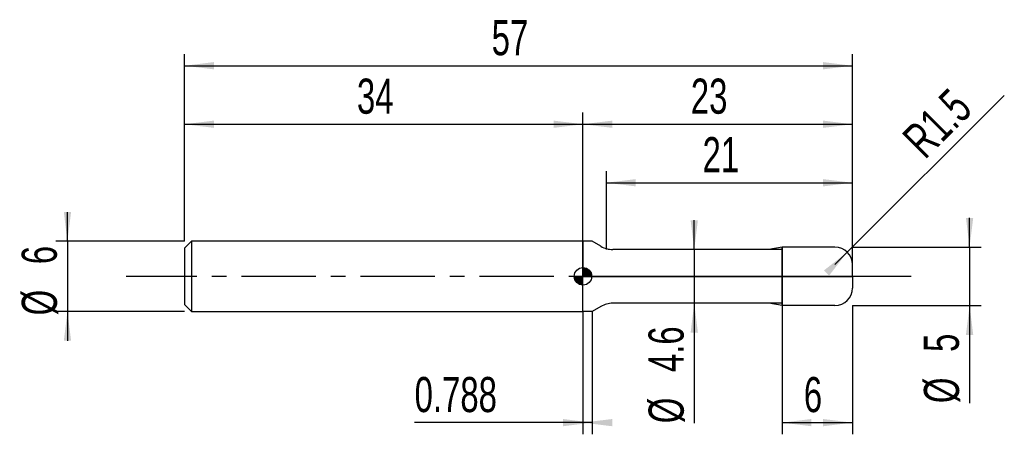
# Model space of a CAD drawing. Extents: x -14.1 to 70, y -13.5 to 21.9.
import ezdxf
from ezdxf.enums import TextEntityAlignment as Align

# ---------------------------------------------------------------- set-up
doc = ezdxf.new("R2010")
doc.units = 0
doc.linetypes.add('CENTER', pattern=[10.16, 6.35, -1.27, 1.27, -1.27])
doc.layers.get('0').update_dxf_attribs({"linetype": 'CONTINUOUS'})
for name, color, linetype in [('1', 4, 'CONTINUOUS'), ('2', 7, 'CONTINUOUS'), ('4', 2, 'CENTER'), ('CUT', 1, 'CONTINUOUS'), ('NOCUT', 7, 'CONTINUOUS'), ('SK1', 4, 'CONTINUOUS'), ('SK2', 7, 'CONTINUOUS'), ('SK4', 2, 'CENTER')]:
    doc.layers.add(name, color=color, linetype=linetype)
doc.dimstyles.new('SLDDIMSTYLE0', dxfattribs={"dimtxt": 3, "dimasz": 2.5, "dimexe": 0, "dimexo": 0.0625, "dimgap": 0.75, "dimtad": 1, "dimrnd": 1e-09, "dimzin": 12, "dimsah": 1, "dimcen": 0.09, "dimazin": 3, "dimtfac": 1, "dimtofl": 0, "dimtmove": 0, "dimatfit": 3})
doc.dimstyles.new('SLDDIMSTYLE1', dxfattribs={"dimtxt": 3, "dimasz": 2.5, "dimexe": 0, "dimexo": 0.0625, "dimgap": 0.75, "dimtad": 1, "dimrnd": 1e-09, "dimzin": 12, "dimsah": 1, "dimcen": 0.09, "dimazin": 3, "dimtfac": 1, "dimtmove": 0, "dimatfit": 3})
doc.dimstyles.new('SLDDIMSTYLE2', dxfattribs={"dimtxt": 3, "dimasz": 2.5, "dimexe": 0, "dimexo": 0.0625, "dimgap": 0.75, "dimtad": 1, "dimrnd": 1e-09, "dimsah": 1, "dimcen": 0.09, "dimazin": 3, "dimtfac": 1, "dimtofl": 0, "dimtmove": 0, "dimatfit": 3})
doc.dimstyles.new('SLDDIMSTYLE3', dxfattribs={"dimtxt": 3, "dimasz": 2.5, "dimexe": 0, "dimexo": 0.0625, "dimgap": 0.75, "dimtad": 1, "dimrnd": 1e-09, "dimzin": 12, "dimsah": 1, "dimcen": 0, "dimazin": 3, "dimtfac": 1, "dimtofl": 0, "dimtmove": 0, "dimatfit": 3})

# ---------------------------------------------------------------- blocks, each defined once
blk = doc.blocks.new('_D')
at = {"layer": '2'}
for p, q in [((51, -2.5), (51, -13.5)), ((57, -2.5), (57, -13.5)), ((51, -12.5), (57, -12.5))]:
    blk.add_line(p, q, dxfattribs=at)
for points in [[(51, -12.5), (53.5, -12.81), (53.5, -12.19)], [(57, -12.5), (54.5, -12.19), (54.5, -12.81)]]:
    blk.add_solid(points, dxfattribs=at)
at = {"layer": '2', "width": 0.7}
blk.add_text('6', height=3, dxfattribs=at).set_placement((52.854, -12.5), align=Align.BOTTOM_LEFT)
blk = doc.blocks.new('_D_1')
at = {"layer": '2'}
for p, q in [((67, 2.5), (67, 5)), ((57, 2.5), (68, 2.5)), ((67, 2.5), (67, -2.5)), ((57, -2.5), (68, -2.5)), ((67, -2.5), (67, -10.833))]:
    blk.add_line(p, q, dxfattribs=at)
for points in [[(67, 2.5), (67.31, 5), (66.69, 5)], [(67, -2.5), (66.69, -5), (67.31, -5)]]:
    blk.add_solid(points, dxfattribs=at)
at = {"layer": '2', "width": 0.7}
for s, p in [('5', (66.992, -6.459)), ('%%c', (67, -10.833))]:
    blk.add_text(s, height=3, rotation=90, dxfattribs=at).set_placement(p, align=Align.BOTTOM_LEFT)
blk = doc.blocks.new('_D_2')
at = {"layer": '2'}
for p, q in [((34, -3), (34, -13.5)), ((34.788, -3), (34.788, -13.5)), ((34, -12.5), (19.632, -12.5)), ((34.788, -12.5), (34, -12.5))]:
    blk.add_line(p, q, dxfattribs=at)
for points in [[(34.788, -12.5), (32.288, -12.19), (32.288, -12.81)], [(34, -12.5), (36.5, -12.81), (36.5, -12.19)]]:
    blk.add_solid(points, dxfattribs=at)
at = {"layer": '2', "width": 0.7}
blk.add_text('0.788', height=3, dxfattribs=at).set_placement((19.632, -12.5), align=Align.BOTTOM_LEFT)
blk = doc.blocks.new('_D_3')
at = {"layer": '2'}
for p, q in [((36, 2.3), (36, 9)), ((57, 2.3), (57, 9)), ((36, 8), (57, 8))]:
    blk.add_line(p, q, dxfattribs=at)
for points in [[(36, 8), (38.5, 7.69), (38.5, 8.31)], [(57, 8), (54.5, 8.31), (54.5, 7.69)]]:
    blk.add_solid(points, dxfattribs=at)
at = {"layer": '2', "width": 0.7}
blk.add_text('21', height=3, dxfattribs=at).set_placement((44.208, 8), align=Align.BOTTOM_LEFT)
blk = doc.blocks.new('_D_4')
at = {"layer": '2'}
for p, q in [((43.5, 2.3), (43.5, 4.8)), ((51, 2.3), (42.5, 2.3)), ((43.5, 2.3), (43.5, -2.3)), ((51, -2.3), (42.5, -2.3)), ((43.5, -2.3), (43.5, -12.552))]:
    blk.add_line(p, q, dxfattribs=at)
for points in [[(43.5, 2.3), (43.81, 4.8), (43.19, 4.8)], [(43.5, -2.3), (43.19, -4.8), (43.81, -4.8)]]:
    blk.add_solid(points, dxfattribs=at)
at = {"layer": '2', "width": 0.7}
for s, p in [('4.6', (43.492, -8.178)), ('%%c', (43.5, -12.552))]:
    blk.add_text(s, height=3, rotation=90, dxfattribs=at).set_placement(p, align=Align.BOTTOM_LEFT)
blk = doc.blocks.new('_D_5')
at = {"layer": '2'}
for q in [(69.964, 15.464), (55.5, 1)]:
    blk.add_line((56.561, 2.061), q, dxfattribs=at)
blk.add_solid([(56.561, 2.061), (54.574, 0.512), (55.012, 0.074)], dxfattribs=at)
at = {"layer": '2', "width": 0.7}
blk.add_text('R1.5', height=3, rotation=45, dxfattribs=at).set_placement((63.825, 9.293), align=Align.BOTTOM_LEFT)
blk = doc.blocks.new('_D_6')
at = {"layer": 'SK2'}
for p, q in [((0, 3), (0, 19)), ((57, 3), (57, 19)), ((0, 18), (57, 18))]:
    blk.add_line(p, q, dxfattribs=at)
for points in [[(0, 18), (2.5, 17.69), (2.5, 18.31)], [(57, 18), (54.5, 18.31), (54.5, 17.69)]]:
    blk.add_solid(points, dxfattribs=at)
at = {"layer": 'SK2', "width": 0.7}
blk.add_text('57', height=3, dxfattribs=at).set_placement((26.208, 18), align=Align.BOTTOM_LEFT)
blk = doc.blocks.new('_D_7')
at = {"layer": 'SK2'}
for p, q in [((0, 3), (0, 14)), ((34, 3), (34, 14)), ((0, 13), (34, 13))]:
    blk.add_line(p, q, dxfattribs=at)
for points in [[(0, 13), (2.5, 12.69), (2.5, 13.31)], [(34, 13), (31.5, 13.31), (31.5, 12.69)]]:
    blk.add_solid(points, dxfattribs=at)
at = {"layer": 'SK2', "width": 0.7}
blk.add_text('34', height=3, dxfattribs=at).set_placement((14.708, 13), align=Align.BOTTOM_LEFT)
blk = doc.blocks.new('_D_8')
at = {"layer": 'SK2'}
for p, q in [((34, 0), (34, 14)), ((57, 0), (57, 14)), ((34, 13), (57, 13))]:
    blk.add_line(p, q, dxfattribs=at)
for points in [[(34, 13), (36.5, 12.69), (36.5, 13.31)], [(57, 13), (54.5, 13.31), (54.5, 12.69)]]:
    blk.add_solid(points, dxfattribs=at)
at = {"layer": 'SK2', "width": 0.7}
blk.add_text('23', height=3, dxfattribs=at).set_placement((43.208, 13), align=Align.BOTTOM_LEFT)
blk = doc.blocks.new('_D_9')
at = {"layer": 'SK2'}
for p, q in [((-10, 3), (-10, 5.5)), ((0, 3), (-11, 3)), ((-10, 3), (-10, -3)), ((0, -3), (-11, -3)), ((-10, -3), (-10, -5.5))]:
    blk.add_line(p, q, dxfattribs=at)
for points in [[(-10, 3), (-9.69, 5.5), (-10.31, 5.5)], [(-10, -3), (-10.31, -5.5), (-9.69, -5.5)]]:
    blk.add_solid(points, dxfattribs=at)
at = {"layer": 'SK2', "width": 0.7}
for s, p in [('6', (-10.008, 1.041)), ('%%c', (-10, -3.333))]:
    blk.add_text(s, height=3, rotation=90, dxfattribs=at).set_placement(p, align=Align.BOTTOM_LEFT)
blk = doc.blocks.new('*U12')
at = {"color": 0, "linetype": 'CONTINUOUS'}
for points in [[(0, 0), (0, 0.75), (0.146, 0)], [(0.146, 0), (0, 0.75), (0.146, 0.736)], [(0.146, 0), (0.146, 0.736), (0.287, 0)], [(0.287, 0), (0.146, 0.736), (0.287, 0.693)], [(0.287, 0), (0.287, 0.693), (0.417, 0)], [(0.417, 0), (0.287, 0.693), (0.417, 0.624)], [(0.417, 0), (0.417, 0.624), (0.53, 0)], [(0.53, 0), (0.417, 0.624), (0.53, 0.53)], [(0.53, 0), (0.53, 0.53), (0.624, 0)], [(0.624, 0), (0.53, 0.53), (0.624, 0.417)], [(0.624, 0), (0.624, 0.417), (0.693, 0)], [(0.693, 0), (0.624, 0.417), (0.693, 0.287)], [(0.693, 0), (0.693, 0.287), (0.736, 0)], [(0.736, 0), (0.693, 0.287), (0.736, 0.146)], [(0.736, 0), (0.736, 0.146), (0.75, 0)]]:
    blk.add_solid(points, dxfattribs=at)
blk = doc.blocks.new('*U13')
at = {"color": 0, "linetype": 'CONTINUOUS'}
for points in [[(-0.739, -0.13), (-0.75, 0), (-0.739, 0)], [(-0.739, -0.13), (-0.739, 0), (-0.705, -0.257)], [(-0.705, -0.257), (-0.739, 0), (-0.705, 0)], [(-0.705, -0.257), (-0.705, 0), (-0.65, -0.375)], [(-0.65, -0.375), (-0.705, 0), (-0.65, 0)], [(-0.65, -0.375), (-0.65, 0), (-0.575, -0.482)], [(-0.575, -0.482), (-0.65, 0), (-0.575, 0)], [(-0.575, -0.482), (-0.575, 0), (-0.482, -0.575)], [(-0.482, -0.575), (-0.575, 0), (-0.482, 0)], [(-0.482, -0.575), (-0.482, 0), (-0.375, -0.65)], [(-0.375, -0.65), (-0.482, 0), (-0.375, 0)], [(-0.375, -0.65), (-0.375, 0), (-0.257, -0.705)], [(-0.257, -0.705), (-0.375, 0), (-0.257, 0)], [(-0.257, -0.705), (-0.257, 0), (-0.13, -0.739)], [(-0.13, -0.739), (-0.257, 0), (-0.13, 0)], [(-0.13, -0.739), (-0.13, 0), (0, -0.75)], [(0, -0.75), (-0.13, 0), (0, 0)]]:
    blk.add_solid(points, dxfattribs=at)
blk = doc.blocks.new('SW_DOWELSYMBOL_0')
at = {"layer": 'SK1', "color": 0}
blk.add_circle((0, 0), 0.75, dxfattribs=at)
at = {"color": 0, "linetype": 'CONTINUOUS'}
for name in ['*U13', '*U12']:
    blk.add_blockref(name, (0, 0), dxfattribs=at)

msp = doc.modelspace()

# ---------------------------------------------------------------- linework, layer by layer
at = {"layer": '1'}
for p, q in [((34.788, 3), (34, 3)), ((34, 3), (34, 0)), ((35.536, 2.568), (34.788, 3)), ((49.866, 2.3), (36.536, 2.3)), ((51, 2.5), (49.866, 2.3)), ((55.5, 2.5), (51, 2.5)), ((51, 2.5), (51, 0)), ((51, 0), (51, 2.5)), ((57, 0), (57, 1)), ((34, -3), (34, 0)), ((51, -2.5), (51, 0)), ((51, 0), (51, -2.5)), ((57, 0), (57, -1)), ((49.866, -2.3), (36.536, -2.3)), ((51, -2.5), (49.866, -2.3)), ((55.5, -2.5), (51, -2.5)), ((34.788, -3), (34, -3)), ((35.536, -2.568), (34.788, -3))]:
    msp.add_line(p, q, dxfattribs=at)
for centre, radius, start, end in [((36.536, 4.3), 2, 240, 270), ((55.5, 1), 1.5, 0, 90), ((55.5, -1), 1.5, 270, 0), ((36.536, -4.3), 2, 90, 120)]:
    msp.add_arc(centre, radius, start, end, dxfattribs=at)
at = {"layer": '4'}
msp.add_line((57, 0), (34, 0), dxfattribs=at)
at = {"layer": 'CUT'}
for p, q in [((55.5, 2.5), (51, 2.5)), ((51, 2.5), (51, 0)), ((57, 0), (57, 1)), ((51, 0), (57, 0))]:
    msp.add_line(p, q, dxfattribs=at)
msp.add_arc((55.5, 1), 1.5, 0, 90, dxfattribs=at)
at = {"layer": 'NOCUT'}
for p, q in [((34.788, 3), (34, 3)), ((34, 3), (34, 0)), ((35.536, 2.568), (34.788, 3)), ((49.866, 2.3), (36.536, 2.3)), ((51, 2.5), (49.866, 2.3)), ((51, 0), (51, 2.5)), ((34, 0), (51, 0))]:
    msp.add_line(p, q, dxfattribs=at)
msp.add_arc((36.536, 4.3), 2, 240, 270, dxfattribs=at)
at = {"layer": 'SK1'}
for p, q in [((0.6, 3), (0, 2.4)), ((34, 3), (0.6, 3)), ((0.6, 3), (0.6, -3)), ((0, 2.4), (0, 0)), ((0, 0), (0, -2.4)), ((0, -2.4), (0.6, -3)), ((0.6, -3), (34, -3))]:
    msp.add_line(p, q, dxfattribs=at)
msp.add_circle((34, 0), 0.75, dxfattribs=at)
at = {"layer": 'SK4'}
msp.add_line((62, 0), (-5, 0), dxfattribs=at)

# ---------------------------------------------------------------- block references
at = {"layer": 'SK1'}
msp.add_blockref('SW_DOWELSYMBOL_0', (34, 0), dxfattribs=at)

# ---------------------------------------------------------------- texts
at = {"layer": 'SK2', "width": 0.7}
msp.add_text('AP1', height=0.05, dxfattribs=at).set_placement((34, -0.018), align=Align.BOTTOM_LEFT)

# ---------------------------------------------------------------- dimensions: what is measured, and where the dimension line sits
at = {"layer": '2'}
dim = msp.add_radius_dim(center=(55.5, 1), mpoint=(56.561, 2.061), dimstyle='SLDDIMSTYLE3', dxfattribs=at)
dim.commit()
dim.dimension.update_dxf_attribs({"geometry": '_D_5', "text_midpoint": (67, 12.5), "dimtype": 164})
for base, p1, p2, dimstyle, picture, middle in [((57, 8), (36, 2.3), (57, 2.3), 'SLDDIMSTYLE0', '_D_3', (46.5, 8)), ((57, -12.5), (51, -2.5), (57, -2.5), 'SLDDIMSTYLE0', '_D', (54, -12.5)), ((34, -12.5), (34.788, -3), (34, -3), 'SLDDIMSTYLE2', '_D_2', (24.788, -12.5))]:
    dim = msp.add_linear_dim(base=base, p1=p1, p2=p2, dimstyle=dimstyle, dxfattribs=at)
    dim.commit()
    dim.dimension.update_dxf_attribs({"geometry": picture, "text_midpoint": middle, "dimtype": 160})
for base, p1, p2, picture, middle in [((43.5, -2.3), (51, 2.3), (51, -2.3), '_D_4', (43.5, -7.5)), ((67, -2.5), (57, 2.5), (57, -2.5), '_D_1', (67, -7.5))]:
    dim = msp.add_linear_dim(base=base, p1=p1, p2=p2, angle=90, text='%%c<>', dimstyle='SLDDIMSTYLE1', dxfattribs=at)
    dim.commit()
    dim.dimension.update_dxf_attribs({"geometry": picture, "text_midpoint": middle, "dimtype": 160})
at = {"layer": 'SK2'}
for base, p1, p2, picture, middle in [((57, 18), (0, 3), (57, 3), '_D_6', (28.5, 18)), ((34, 13), (0, 3), (34, 3), '_D_7', (17, 13)), ((57, 13), (34, 0), (57, 0), '_D_8', (45.5, 13))]:
    dim = msp.add_linear_dim(base=base, p1=p1, p2=p2, dimstyle='SLDDIMSTYLE0', dxfattribs=at)
    dim.commit()
    dim.dimension.update_dxf_attribs({"geometry": picture, "text_midpoint": middle, "dimtype": 160})
dim = msp.add_linear_dim(base=(-10, -3), p1=(0, 3), p2=(0, -3), angle=90, text='%%c<>', dimstyle='SLDDIMSTYLE1', dxfattribs=at)
dim.commit()
dim.dimension.update_dxf_attribs({"geometry": '_D_9', "text_midpoint": (-10, 0), "dimtype": 160})

doc.saveas('drawing.dxf')
